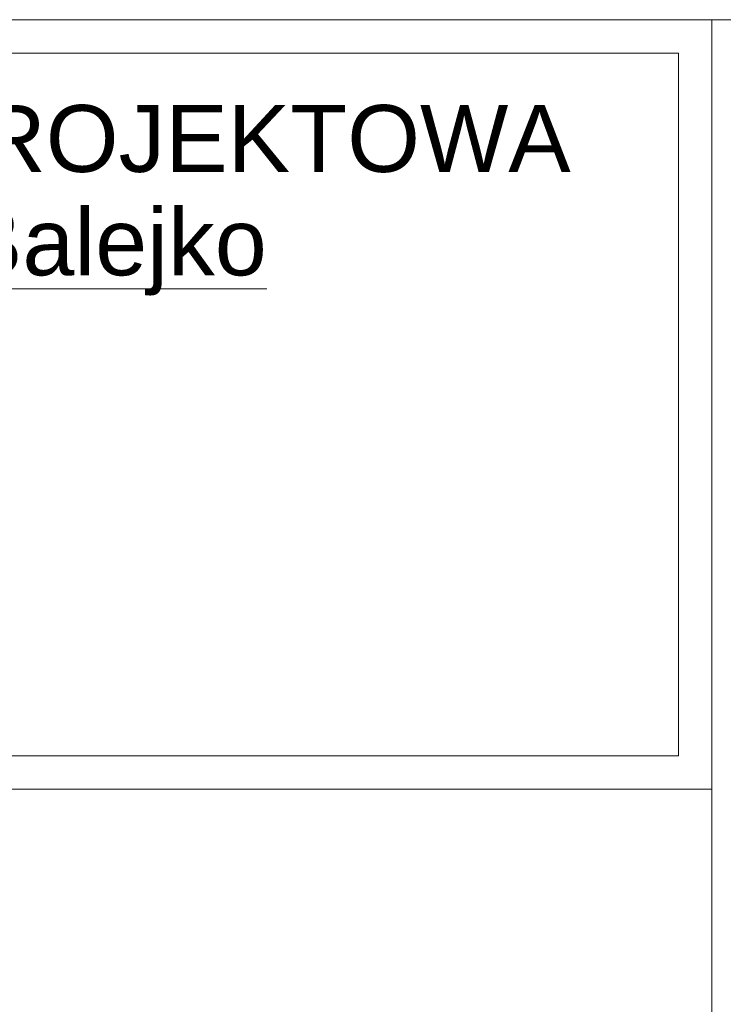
# Model space of a CAD drawing. Extents: x -558982 to 5119495, y -5290134 to 121759.
# Tile 173 of 256: x -465176 to -462941, y 13897 to 17027. Entities that reach past the tile are written whole.
import ezdxf

# ---------------------------------------------------------------- set-up
doc = ezdxf.new("R2010")
doc.units = 0
doc.header["$MEASUREMENT"] = 0
doc.layers.add('ARCH TABELA_Nr_Pióra__21', color=252, linetype='Continuous', lineweight=9)
doc.layers.add('ARCH TABELA_Nr_Pióra__7', color=252, linetype='Continuous', lineweight=13)
doc.styles.add('GENERATED_STYLE_8', font='arial.ttf')

msp = doc.modelspace()

# ---------------------------------------------------------------- linework, layer by layer
at = {"layer": 'ARCH TABELA_Nr_Pióra__21', "color": 0, "linetype": 'Continuous'}
for p, q in [((-467870.3, 17027.3), (-462976.7, 17027.3)), ((-467870.3, 17027.3), (-450370.3, 17027.3)), ((-462976.7, 17027.3), (-462976.7, 11216.2)), ((-462976.7, 14580.5), (-462976.7, 17027.3)), ((-467763.9, 16920.9), (-463083.1, 16920.9)), ((-463083.1, 14686.9), (-463083.1, 16920.9)), ((-462976.7, 11216.2), (-462976.7, 16627.3)), ((-467763.9, 14686.9), (-463083.1, 14686.9)), ((-467870.3, 14580.5), (-462976.7, 14580.5))]:
    msp.add_line(p, q, dxfattribs=at)

# ---------------------------------------------------------------- texts
at = {"layer": 'ARCH TABELA_Nr_Pióra__7', "color": 0, "linetype": 'Continuous', "insert": (-465423.5, 16756), "char_height": 212.766, "attachment_point": 2, "line_spacing_factor": 0.926719, "style": 'GENERATED_STYLE_8'}
msp.add_mtext('{PRACOWNIA PROJEKTOWA\\P\\LBartosz Balejko}', dxfattribs=at)

doc.saveas('drawing.dxf')
